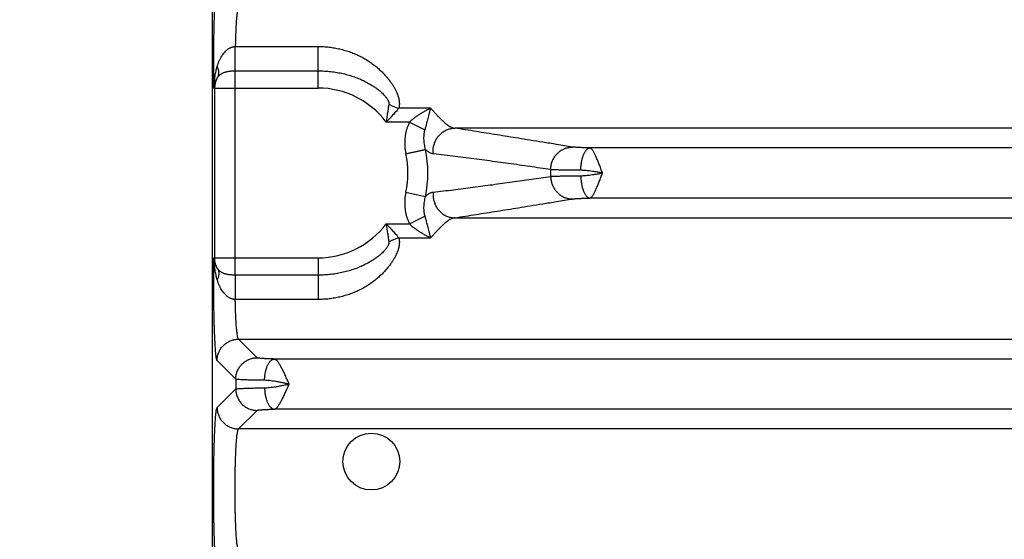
# Model space of a CAD drawing. Header units: inches. Extents: x 0 to 34, y 0 to 22.
# Tile 5 of 47: x 6.3 to 8.2, y 6 to 7. Entities that reach past the tile are written whole.
import ezdxf

# ---------------------------------------------------------------- set-up
doc = ezdxf.new("R2010")
doc.units = ezdxf.units.IN
doc.header["$LTSCALE"] = 1.87
doc.header["$MEASUREMENT"] = 0
doc.layers.get('0').update_dxf_attribs({"linetype": 'CONTINUOUS'})
doc.layers.add('DIMENSIONS', color=7, linetype='CONTINUOUS')
doc.styles.get("Standard").update_dxf_attribs({"font": 'txt', "width": 0.8})
doc.dimstyles.new('DIMSTYLE_1', dxfattribs={"dimtxt": 0.125, "dimasz": 0.18, "dimexe": 0.18, "dimexo": 0.0625, "dimgap": 0.09, "dimtad": 0, "dimtih": 1, "dimtoh": 1, "dimdec": 3, "dimzin": 4, "dimdsep": 46, "dimtxsty": 'STANDARD', "dimblk": '_FILLED', "dimblk1": '_FILLED', "dimblk2": '_FILLED', "dimcen": 0.09, "dimadec": 0, "dimazin": 0, "dimtp": 0.01, "dimtm": 0.01, "dimtfac": 1, "dimtdec": 3, "dimtofl": 0, "dimtmove": 0, "dimatfit": 3, "dimldrblk": '_FILLED', "dimfxl": 1, "dimtolj": 1, "dimtzin": 4, "dimarcsym": 0})

# ---------------------------------------------------------------- blocks, each defined once
blk = doc.blocks.new('_FILLED')
at = {"color": 0, "linetype": 'BYBLOCK'}
blk.add_solid([(0, 0), (-1, 0.174), (-1, -0.174)], dxfattribs=at)
blk = doc.blocks.new('*D0')
at = {"layer": 'DIMENSIONS', "color": 2, "linetype": 'CONTINUOUS'}
for p, q in [((8.4282, 6.5056), (8.4282, 4.0832)), ((6.6937, 4.9956), (6.6937, 4.0832)), ((6.6937, 4.2082), (6.3337, 4.2082)), ((8.4282, 4.2082), (8.7882, 4.2082))]:
    blk.add_line(p, q, dxfattribs=at)
at = {"layer": 'DIMENSIONS', "color": 2, "linetype": 'CONTINUOUS', "xscale": 0.18, "yscale": 0.18, "zscale": 0.18}
blk.add_blockref('_FILLED', (6.6937, 4.2082), dxfattribs=at)
at = {"layer": 'DIMENSIONS', "color": 2, "linetype": 'CONTINUOUS', "xscale": 0.18, "yscale": 0.18, "zscale": 0.18, "rotation": 180}
blk.add_blockref('_FILLED', (8.4282, 4.2082), dxfattribs=at)
at = {"layer": 'DIMENSIONS', "color": 2, "linetype": 'CONTINUOUS', "width": 0.8}
for s, p in [('1.735', (6.8784, 4.1457)), ('[', (7.5034, 4.1457)), ('44.06', (7.6034, 4.1457)), (']', (8.1034, 4.1457))]:
    blk.add_text(s, height=0.125, dxfattribs=at).set_placement(p)

msp = doc.modelspace()

# ---------------------------------------------------------------- linework, layer by layer
at = {"color": 7, "linetype": 'CONTINUOUS'}
for p, q in [((6.6937, 8.3407), (6.6937, 5.0581)), ((6.7368, 6.9299), (6.8917, 6.9299)), ((6.8917, 6.8521), (6.8917, 6.9299)), ((6.7367, 6.502), (6.7367, 6.8843)), ((6.7367, 6.8843), (6.8917, 6.8843)), ((6.6966, 6.8521), (6.8917, 6.8521)), ((6.6982, 6.8521), (6.6982, 6.5343)), ((7.1017, 6.8144), (7.0425, 6.8144)), ((7.0627, 6.7885), (7.0188, 6.7885)), ((7.0627, 6.7885), (7.0911, 6.7738)), ((8.2132, 6.7771), (7.1471, 6.7771)), ((8.2288, 6.7401), (7.3997, 6.7401)), ((7.0557, 6.6571), (7.0921, 6.6491)), ((8.2288, 6.6462), (7.3997, 6.6462)), ((7.0627, 6.5978), (7.091, 6.6125)), ((7.1471, 6.6093), (8.2132, 6.6093)), ((7.0188, 6.5978), (7.0627, 6.5978)), ((7.0425, 6.572), (7.1017, 6.572)), ((6.6966, 6.5343), (6.8917, 6.5343)), ((6.8917, 6.5343), (6.8917, 6.4565)), ((6.8917, 6.502), (6.7367, 6.502)), ((6.8917, 6.4565), (6.7368, 6.4565)), ((6.7775, 6.3473), (6.7428, 6.3821)), ((6.7428, 6.3821), (10.1136, 6.3821)), ((6.7375, 6.3074), (6.7028, 6.3421)), ((10.0465, 6.3451), (6.8099, 6.3451)), ((6.7375, 6.3074), (6.7375, 6.289)), ((6.7028, 6.2542), (6.7375, 6.289)), ((6.7428, 6.2143), (6.7775, 6.249)), ((10.0465, 6.2512), (6.8099, 6.2512)), ((10.1136, 6.2143), (6.7428, 6.2143))]:
    msp.add_line(p, q, dxfattribs=at)
msp.add_circle((6.9912, 6.1532), 0.0532, dxfattribs=at)
for radius, start, end in [(0.1589, 36.8589, 90), (0.1679, 347.6098, 12.3903), (0.2052, 347.61, 12.3893), (0.435, 359.1688, 0.8312), (0.1589, 270, 323.1429)]:
    msp.add_arc((6.8917, 6.6932), radius, start, end, dxfattribs=at)
for points, knots in [([(6.6966, 6.8521), (6.6966, 6.8551), (6.6965, 6.8612), (6.6964, 6.8704), (6.6964, 6.8798), (6.6964, 6.8892), (6.6964, 6.8986), (6.6964, 6.908), (6.6965, 6.9174), (6.6966, 6.9266), (6.6967, 6.9357), (6.6968, 6.9447), (6.697, 6.9534), (6.6971, 6.9619), (6.6973, 6.9701), (6.6976, 6.9781), (6.6978, 6.9857), (6.6981, 6.9929), (6.6984, 6.9997), (6.6987, 7.0062), (6.699, 7.0122), (6.6993, 7.0177), (6.6997, 7.0228), (6.7, 7.0273), (6.7004, 7.0314), (6.7008, 7.0349), (6.7011, 7.0379), (6.7015, 7.0403), (6.7019, 7.0421), (6.7023, 7.0434), (6.7026, 7.044), (6.7028, 7.0442)], [0, 0, 0, 0, 0.047111, 0.095069, 0.143652, 0.192627, 0.241748, 0.29077, 0.339445, 0.387538, 0.434873, 0.481302, 0.52668, 0.570858, 0.613662, 0.654917, 0.694461, 0.732139, 0.767797, 0.8013, 0.832524, 0.861362, 0.887727, 0.911529, 0.932673, 0.951057, 0.966598, 0.979247, 0.988986, 0.995852, 1, 1, 1, 1]), ([(6.7428, 7.0043), (6.7426, 7.0041), (6.7422, 7.0036), (6.7418, 7.0025), (6.7414, 7.001), (6.741, 6.999), (6.7406, 6.9965), (6.7402, 6.9936), (6.7398, 6.9903), (6.7394, 6.9865), (6.7391, 6.9823), (6.7387, 6.9777), (6.7384, 6.9728), (6.7381, 6.9675), (6.7378, 6.9619), (6.7376, 6.956), (6.7373, 6.9498), (6.7371, 6.9433), (6.7369, 6.9367), (6.7368, 6.9321), (6.7368, 6.9299)], [0, 0, 0, 0, 0.009554, 0.024716, 0.045896, 0.073156, 0.106452, 0.14569, 0.19074, 0.241427, 0.297529, 0.358813, 0.425028, 0.495889, 0.571074, 0.650244, 0.733067, 0.819204, 0.908301, 1, 1, 1, 1]), ([(6.7031, 6.8928), (6.7036, 6.8945), (6.7046, 6.8979), (6.7066, 6.9029), (6.7088, 6.9076), (6.7112, 6.9119), (6.7137, 6.9157), (6.7163, 6.9188), (6.7188, 6.9214), (6.7212, 6.9236), (6.7235, 6.9253), (6.7257, 6.9266), (6.7277, 6.9277), (6.7297, 6.9285), (6.7315, 6.9291), (6.7333, 6.9295), (6.735, 6.9298), (6.7362, 6.9298), (6.7368, 6.9299)], [0, 0, 0, 0, 0.101281, 0.201943, 0.300045, 0.393312, 0.478693, 0.554674, 0.621816, 0.681632, 0.735158, 0.783246, 0.826553, 0.86576, 0.901711, 0.935369, 0.967762, 1, 1, 1, 1]), ([(6.7367, 6.8843), (6.7367, 6.885), (6.7367, 6.8863), (6.7367, 6.8884), (6.7367, 6.8907), (6.7367, 6.8931), (6.7367, 6.8958), (6.7367, 6.8986), (6.7367, 6.9015), (6.7367, 6.9045), (6.7367, 6.9076), (6.7367, 6.9108), (6.7367, 6.914), (6.7367, 6.9172), (6.7367, 6.9204), (6.7367, 6.9236), (6.7368, 6.9268), (6.7368, 6.9288), (6.7368, 6.9299)], [0, 0, 0, 0, 0.041458, 0.087597, 0.13809, 0.192584, 0.250697, 0.31202, 0.376122, 0.442554, 0.510849, 0.580528, 0.651101, 0.722072, 0.792944, 0.863218, 0.932401, 1, 1, 1, 1]), ([(6.8917, 6.9299), (6.8951, 6.9299), (6.902, 6.9297), (6.9122, 6.9288), (6.9224, 6.9274), (6.9325, 6.9253), (6.9424, 6.9227), (6.9521, 6.9195), (6.9615, 6.9158), (6.9706, 6.9116), (6.9792, 6.9069), (6.9873, 6.9018), (6.9948, 6.8965), (7.0018, 6.8909), (7.0082, 6.8852), (7.0139, 6.8795), (7.0191, 6.8738), (7.0237, 6.8682), (7.0278, 6.8627), (7.0313, 6.8574), (7.0343, 6.8524), (7.0368, 6.8475), (7.0389, 6.8429), (7.0406, 6.8385), (7.0418, 6.8344), (7.0428, 6.8305), (7.0433, 6.8269), (7.0436, 6.8234), (7.0435, 6.8202), (7.0432, 6.8172), (7.0428, 6.8153), (7.0425, 6.8144)], [0, 0, 0, 0, 0.048915, 0.098023, 0.147198, 0.196327, 0.245303, 0.294008, 0.342304, 0.389983, 0.436783, 0.482435, 0.526674, 0.569267, 0.610021, 0.648794, 0.685498, 0.720076, 0.752511, 0.7828, 0.810975, 0.837078, 0.861189, 0.883415, 0.903896, 0.922819, 0.94036, 0.956707, 0.971982, 0.986369, 1, 1, 1, 1]), ([(6.6966, 6.8521), (6.6966, 6.8544), (6.6968, 6.8593), (6.6976, 6.8669), (6.6989, 6.8751), (6.7007, 6.8838), (6.7022, 6.8897), (6.7031, 6.8928)], [0, 0, 0, 0, 0.167524, 0.353693, 0.556215, 0.772585, 1, 1, 1, 1]), ([(6.7038, 6.8723), (6.7042, 6.8729), (6.7048, 6.8742), (6.7054, 6.8762), (6.7059, 6.8784), (6.706, 6.8806), (6.7059, 6.883), (6.7056, 6.8854), (6.705, 6.8878), (6.7042, 6.8903), (6.7035, 6.8919), (6.7031, 6.8928)], [0, 0, 0, 0, 0.098733, 0.199005, 0.301697, 0.407562, 0.517203, 0.631062, 0.749418, 0.8724, 1, 1, 1, 1]), ([(6.6966, 6.8521), (6.6967, 6.8535), (6.697, 6.8562), (6.698, 6.8604), (6.6995, 6.8645), (6.7014, 6.8685), (6.703, 6.871), (6.7038, 6.8723)], [0, 0, 0, 0, 0.189276, 0.385003, 0.58597, 0.791255, 1, 1, 1, 1]), ([(6.7038, 6.8723), (6.7034, 6.8715), (6.7025, 6.87), (6.7014, 6.8676), (6.7004, 6.8651), (6.6996, 6.8626), (6.6989, 6.86), (6.6985, 6.8574), (6.6982, 6.8547), (6.6982, 6.853), (6.6982, 6.8521)], [0, 0, 0, 0, 0.125902, 0.251317, 0.376328, 0.501104, 0.625839, 0.750546, 0.875238, 1, 1, 1, 1]), ([(6.7038, 6.8723), (6.7043, 6.8729), (6.7052, 6.8742), (6.7068, 6.8759), (6.7087, 6.8775), (6.7107, 6.8789), (6.713, 6.8801), (6.7154, 6.8812), (6.7179, 6.882), (6.7204, 6.8827), (6.7231, 6.8832), (6.7258, 6.8837), (6.7285, 6.884), (6.7312, 6.8842), (6.734, 6.8843), (6.7358, 6.8843), (6.7367, 6.8843)], [0, 0, 0, 0, 0.064436, 0.129812, 0.196363, 0.264294, 0.333754, 0.404776, 0.47723, 0.550851, 0.625279, 0.700144, 0.77515, 0.850185, 0.925178, 1, 1, 1, 1]), ([(6.8917, 6.8843), (6.8957, 6.8843), (6.9037, 6.8841), (6.9155, 6.8831), (6.9272, 6.8815), (6.9385, 6.8792), (6.9494, 6.8764), (6.9598, 6.873), (6.9695, 6.8693), (6.9782, 6.8652), (6.9858, 6.8612), (6.9924, 6.8573), (6.998, 6.8536), (7.0027, 6.8501), (7.0068, 6.8469), (7.0102, 6.8438), (7.0131, 6.841), (7.0156, 6.8384), (7.0177, 6.836), (7.0194, 6.8338), (7.0208, 6.8318), (7.0219, 6.8299), (7.0228, 6.8282), (7.0234, 6.8267), (7.0238, 6.8254), (7.024, 6.8242), (7.0241, 6.8231), (7.024, 6.8225), (7.024, 6.8222)], [0, 0, 0, 0, 0.077848, 0.155135, 0.23145, 0.306381, 0.379378, 0.450119, 0.518231, 0.581244, 0.637199, 0.686103, 0.729165, 0.767139, 0.800663, 0.830308, 0.856525, 0.879708, 0.900184, 0.918234, 0.934091, 0.947984, 0.960111, 0.970634, 0.979692, 0.987465, 0.994163, 1, 1, 1, 1]), ([(7.024, 6.8222), (7.0238, 6.8212), (7.0235, 6.819), (7.0229, 6.8156), (7.0223, 6.8119), (7.0217, 6.8078), (7.021, 6.8035), (7.0203, 6.7988), (7.0196, 6.7938), (7.0191, 6.7903), (7.0188, 6.7885)], [0, 0, 0, 0, 0.092276, 0.193352, 0.3036, 0.423267, 0.552488, 0.691498, 0.840613, 1, 1, 1, 1]), ([(7.0425, 6.8144), (7.0418, 6.8135), (7.0403, 6.8118), (7.0379, 6.809), (7.0353, 6.806), (7.0325, 6.8028), (7.0294, 6.7995), (7.0261, 6.7959), (7.0226, 6.7922), (7.0201, 6.7898), (7.0188, 6.7885)], [0, 0, 0, 0, 0.0947, 0.198586, 0.311526, 0.43322, 0.563258, 0.701301, 0.847033, 1, 1, 1, 1]), ([(7.024, 6.8222), (7.0249, 6.8216), (7.0269, 6.8204), (7.0298, 6.8189), (7.0329, 6.8175), (7.0361, 6.8162), (7.0393, 6.8152), (7.0414, 6.8146), (7.0425, 6.8144)], [0, 0, 0, 0, 0.16539, 0.332294, 0.499965, 0.667645, 0.834572, 1, 1, 1, 1]), ([(7.1017, 6.8144), (7.0998, 6.8134), (7.0958, 6.8113), (7.0899, 6.8081), (7.0842, 6.8047), (7.0788, 6.8012), (7.074, 6.7979), (7.0697, 6.7946), (7.066, 6.7915), (7.0638, 6.7895), (7.0627, 6.7885)], [0, 0, 0, 0, 0.138838, 0.284573, 0.429669, 0.566998, 0.692718, 0.805871, 0.907803, 1, 1, 1, 1]), ([(7.1017, 6.8144), (7.1012, 6.8123), (7.1002, 6.8084), (7.0988, 6.8027), (7.0975, 6.7975), (7.0963, 6.7927), (7.0951, 6.7883), (7.094, 6.7842), (7.093, 6.7805), (7.092, 6.777), (7.0914, 6.7749), (7.0911, 6.7738)], [0, 0, 0, 0, 0.152019, 0.29111, 0.418588, 0.536128, 0.644758, 0.745167, 0.837575, 0.922449, 1, 1, 1, 1]), ([(7.1017, 6.8144), (7.1033, 6.8127), (7.1065, 6.8094), (7.1111, 6.8045), (7.1155, 6.7999), (7.1196, 6.7957), (7.1235, 6.7918), (7.1273, 6.7883), (7.1309, 6.7852), (7.1343, 6.7825), (7.1377, 6.7804), (7.1409, 6.7788), (7.144, 6.7776), (7.1461, 6.7772), (7.1471, 6.7771)], [0, 0, 0, 0, 0.118163, 0.230586, 0.33685, 0.436616, 0.529662, 0.615844, 0.695167, 0.767758, 0.833891, 0.894106, 0.949183, 1, 1, 1, 1]), ([(7.0627, 6.7885), (7.0619, 6.7869), (7.0603, 6.7835), (7.0582, 6.7783), (7.0565, 6.7727), (7.0551, 6.7668), (7.0541, 6.7608), (7.0536, 6.7546), (7.0534, 6.7482), (7.0537, 6.7419), (7.0544, 6.7355), (7.0552, 6.7313), (7.0557, 6.7292)], [0, 0, 0, 0, 0.089228, 0.182208, 0.278412, 0.377264, 0.47817, 0.580629, 0.684338, 0.789006, 0.89433, 1, 1, 1, 1]), ([(7.1073, 6.7288), (7.1071, 6.73), (7.1069, 6.7323), (7.1068, 6.7359), (7.107, 6.7395), (7.1076, 6.743), (7.1084, 6.7465), (7.1095, 6.7499), (7.1109, 6.7533), (7.1125, 6.7564), (7.1144, 6.7594), (7.1166, 6.7623), (7.1189, 6.7649), (7.1215, 6.7673), (7.1243, 6.7695), (7.1272, 6.7715), (7.1303, 6.7731), (7.1335, 6.7745), (7.1368, 6.7756), (7.1402, 6.7764), (7.1436, 6.7769), (7.1459, 6.7771), (7.1471, 6.7771)], [0, 0, 0, 0, 0.05057, 0.101209, 0.151892, 0.20259, 0.253278, 0.303927, 0.354512, 0.405008, 0.455393, 0.505649, 0.555761, 0.605718, 0.655513, 0.705144, 0.754616, 0.803935, 0.853115, 0.902171, 0.951125, 1, 1, 1, 1]), ([(7.367, 6.7418), (7.3572, 6.7434), (7.3387, 6.7464), (7.3124, 6.7507), (7.2886, 6.7545), (7.2667, 6.758), (7.2462, 6.7613), (7.2263, 6.7645), (7.2066, 6.7677), (7.1868, 6.7708), (7.167, 6.774), (7.1537, 6.776), (7.1471, 6.7771)], [0, 0, 0, 0, 0.133447, 0.252382, 0.359649, 0.458105, 0.550635, 0.64014, 0.729347, 0.81914, 0.909402, 1, 1, 1, 1]), ([(7.0911, 6.7738), (7.0907, 6.7727), (7.0901, 6.7702), (7.0894, 6.7663), (7.089, 6.7618), (7.0889, 6.7571), (7.0892, 6.7521), (7.0898, 6.747), (7.0907, 6.742), (7.0916, 6.7388), (7.0921, 6.7372)], [0, 0, 0, 0, 0.094736, 0.203968, 0.324747, 0.454405, 0.590137, 0.728593, 0.866391, 1, 1, 1, 1]), ([(7.3267, 6.6995), (7.3267, 6.7006), (7.3268, 6.7029), (7.3272, 6.7064), (7.3278, 6.7098), (7.3288, 6.7131), (7.33, 6.7163), (7.3315, 6.7195), (7.3332, 6.7225), (7.3351, 6.7253), (7.3373, 6.728), (7.3396, 6.7304), (7.3422, 6.7327), (7.3449, 6.7348), (7.3478, 6.7366), (7.3508, 6.7381), (7.3539, 6.7394), (7.3571, 6.7404), (7.3604, 6.7412), (7.3637, 6.7417), (7.3659, 6.7418), (7.367, 6.7418)], [0, 0, 0, 0, 0.053337, 0.1067, 0.160065, 0.213406, 0.266698, 0.319919, 0.373046, 0.426062, 0.47895, 0.531697, 0.584295, 0.636739, 0.689029, 0.741167, 0.793162, 0.845026, 0.896774, 0.948425, 1, 1, 1, 1]), ([(7.3997, 6.7401), (7.3984, 6.7402), (7.3959, 6.7402), (7.3922, 6.7403), (7.3886, 6.7404), (7.3852, 6.7405), (7.3821, 6.7407), (7.3791, 6.7408), (7.3764, 6.7409), (7.374, 6.7411), (7.3718, 6.7413), (7.37, 6.7414), (7.3684, 6.7416), (7.3674, 6.7417), (7.367, 6.7418)], [0, 0, 0, 0, 0.117656, 0.23134, 0.340278, 0.443696, 0.540893, 0.631221, 0.71406, 0.788869, 0.855198, 0.91265, 0.960953, 1, 1, 1, 1]), ([(7.3827, 6.6982), (7.3827, 6.6994), (7.3828, 6.7018), (7.383, 6.7053), (7.3834, 6.7088), (7.3839, 6.7122), (7.3845, 6.7155), (7.3852, 6.7187), (7.386, 6.7217), (7.3869, 6.7246), (7.3878, 6.7272), (7.3889, 6.7297), (7.3901, 6.7319), (7.3913, 6.7339), (7.3926, 6.7357), (7.3939, 6.7372), (7.3953, 6.7384), (7.3967, 6.7393), (7.3982, 6.7399), (7.3992, 6.7401), (7.3997, 6.7401)], [0, 0, 0, 0, 0.074355, 0.148322, 0.221454, 0.293314, 0.363478, 0.431542, 0.497128, 0.55989, 0.619518, 0.675754, 0.728396, 0.777312, 0.822463, 0.86392, 0.901898, 0.936794, 0.969216, 1, 1, 1, 1]), ([(7.4233, 6.6932), (7.4228, 6.6945), (7.4218, 6.6972), (7.4203, 6.7012), (7.4189, 6.7051), (7.4174, 6.7089), (7.4159, 6.7126), (7.4145, 6.7162), (7.4131, 6.7196), (7.4117, 6.7228), (7.4103, 6.7258), (7.409, 6.7285), (7.4077, 6.731), (7.4065, 6.7332), (7.4052, 6.7352), (7.404, 6.7368), (7.4029, 6.7381), (7.4018, 6.7391), (7.4007, 6.7398), (7.4, 6.7401), (7.3997, 6.7401)], [0, 0, 0, 0, 0.079859, 0.159606, 0.238207, 0.315172, 0.390014, 0.462236, 0.53134, 0.596877, 0.658444, 0.715696, 0.768341, 0.816106, 0.858852, 0.896555, 0.929027, 0.956613, 0.980188, 1, 1, 1, 1]), ([(7.0557, 6.7292), (7.0568, 6.7294), (7.0589, 6.7299), (7.0622, 6.7306), (7.0654, 6.7313), (7.0685, 6.732), (7.0716, 6.7327), (7.0745, 6.7333), (7.0772, 6.7339), (7.0798, 6.7345), (7.0822, 6.735), (7.0845, 6.7355), (7.0865, 6.736), (7.0882, 6.7363), (7.0897, 6.7367), (7.091, 6.737), (7.0917, 6.7371), (7.0921, 6.7372)], [0, 0, 0, 0, 0.090231, 0.179774, 0.267948, 0.354081, 0.43752, 0.517629, 0.593799, 0.665451, 0.732038, 0.793055, 0.848036, 0.896564, 0.938268, 0.972832, 1, 1, 1, 1]), ([(7.1073, 6.7288), (7.1066, 6.7288), (7.1054, 6.7291), (7.1035, 6.7296), (7.1017, 6.7304), (7.0998, 6.7313), (7.0979, 6.7325), (7.096, 6.7339), (7.094, 6.7354), (7.0927, 6.7366), (7.0921, 6.7372)], [0, 0, 0, 0, 0.105913, 0.214767, 0.327999, 0.446867, 0.572538, 0.706018, 0.848245, 1, 1, 1, 1]), ([(7.3267, 6.6995), (7.3201, 6.7005), (7.307, 6.7024), (7.2872, 6.7052), (7.2675, 6.7081), (7.2477, 6.7109), (7.2279, 6.7136), (7.208, 6.7163), (7.188, 6.719), (7.168, 6.7216), (7.1478, 6.7241), (7.1276, 6.7265), (7.114, 6.728), (7.1073, 6.7288)], [0, 0, 0, 0, 0.090107, 0.180021, 0.270002, 0.360309, 0.450965, 0.541613, 0.632313, 0.723578, 0.815464, 0.907697, 1, 1, 1, 1]), ([(7.1073, 6.6576), (7.1135, 6.6582), (7.1259, 6.6596), (7.1445, 6.6618), (7.163, 6.6641), (7.1814, 6.6665), (7.1997, 6.6689), (7.218, 6.6713), (7.2362, 6.6739), (7.2543, 6.6764), (7.2725, 6.679), (7.2905, 6.6816), (7.3086, 6.6842), (7.3206, 6.686), (7.3267, 6.6869)], [0, 0, 0, 0, 0.08466, 0.16933, 0.253747, 0.337643, 0.420888, 0.503872, 0.586945, 0.669916, 0.752563, 0.834999, 0.917415, 1, 1, 1, 1]), ([(7.3827, 6.6982), (7.3807, 6.6982), (7.3766, 6.6983), (7.3707, 6.6983), (7.365, 6.6984), (7.3596, 6.6985), (7.3545, 6.6985), (7.3497, 6.6986), (7.3452, 6.6987), (7.3412, 6.6988), (7.3375, 6.699), (7.3342, 6.6991), (7.3313, 6.6992), (7.3288, 6.6993), (7.3273, 6.6994), (7.3267, 6.6995)], [0, 0, 0, 0, 0.109812, 0.215768, 0.317362, 0.41411, 0.505554, 0.591256, 0.670807, 0.743828, 0.809971, 0.868924, 0.920407, 0.96417, 1, 1, 1, 1]), ([(7.3267, 6.6869), (7.3273, 6.6869), (7.3288, 6.687), (7.3313, 6.6871), (7.3342, 6.6873), (7.3375, 6.6874), (7.3412, 6.6875), (7.3452, 6.6876), (7.3497, 6.6877), (7.3545, 6.6878), (7.3596, 6.6879), (7.365, 6.688), (7.3707, 6.688), (7.3766, 6.6881), (7.3807, 6.6881), (7.3827, 6.6881)], [0, 0, 0, 0, 0.03583, 0.079593, 0.131076, 0.190029, 0.256173, 0.329193, 0.408744, 0.494446, 0.585889, 0.682637, 0.784231, 0.890187, 1, 1, 1, 1]), ([(7.3267, 6.6869), (7.3267, 6.6857), (7.3268, 6.6834), (7.3272, 6.68), (7.3278, 6.6766), (7.3288, 6.6732), (7.33, 6.67), (7.3315, 6.6669), (7.3332, 6.6639), (7.3351, 6.661), (7.3373, 6.6584), (7.3396, 6.6559), (7.3422, 6.6536), (7.3449, 6.6516), (7.3478, 6.6498), (7.3508, 6.6482), (7.3539, 6.6469), (7.3571, 6.6459), (7.3604, 6.6451), (7.3637, 6.6447), (7.3659, 6.6446), (7.367, 6.6445)], [0, 0, 0, 0, 0.053337, 0.106699, 0.160064, 0.213404, 0.266696, 0.319916, 0.373043, 0.426059, 0.478946, 0.531694, 0.584292, 0.636736, 0.689026, 0.741164, 0.79316, 0.845024, 0.896772, 0.948424, 1, 1, 1, 1]), ([(7.4233, 6.6932), (7.4212, 6.6935), (7.4169, 6.6943), (7.4106, 6.6953), (7.4045, 6.6963), (7.3985, 6.6971), (7.3929, 6.6977), (7.3877, 6.6981), (7.3843, 6.6982), (7.3827, 6.6982)], [0, 0, 0, 0, 0.159106, 0.31593, 0.468888, 0.616029, 0.75507, 0.883659, 1, 1, 1, 1]), ([(7.3827, 6.6881), (7.3843, 6.6881), (7.3877, 6.6882), (7.3929, 6.6886), (7.3985, 6.6893), (7.4045, 6.6901), (7.4106, 6.691), (7.4169, 6.6921), (7.4212, 6.6928), (7.4233, 6.6932)], [0, 0, 0, 0, 0.116437, 0.244998, 0.383973, 0.531003, 0.68391, 0.840745, 1, 1, 1, 1]), ([(7.3827, 6.6881), (7.3827, 6.6869), (7.3828, 6.6846), (7.383, 6.681), (7.3834, 6.6776), (7.3839, 6.6742), (7.3845, 6.6709), (7.3852, 6.6677), (7.386, 6.6646), (7.3869, 6.6618), (7.3878, 6.6591), (7.3889, 6.6566), (7.3901, 6.6544), (7.3913, 6.6524), (7.3926, 6.6507), (7.3939, 6.6492), (7.3953, 6.648), (7.3967, 6.6471), (7.3982, 6.6465), (7.3992, 6.6463), (7.3997, 6.6462)], [0, 0, 0, 0, 0.074354, 0.14832, 0.221452, 0.293311, 0.363474, 0.431538, 0.497124, 0.559885, 0.619514, 0.675751, 0.728393, 0.77731, 0.822461, 0.863918, 0.901897, 0.936793, 0.969216, 1, 1, 1, 1]), ([(7.3997, 6.6462), (7.4, 6.6463), (7.4007, 6.6465), (7.4018, 6.6472), (7.4029, 6.6482), (7.4041, 6.6496), (7.4052, 6.6512), (7.4065, 6.6531), (7.4077, 6.6553), (7.409, 6.6578), (7.4103, 6.6606), (7.4117, 6.6636), (7.4131, 6.6668), (7.4145, 6.6702), (7.416, 6.6737), (7.4174, 6.6775), (7.4189, 6.6813), (7.4203, 6.6852), (7.4219, 6.6892), (7.4228, 6.6919), (7.4233, 6.6932)], [0, 0, 0, 0, 0.019774, 0.043337, 0.071031, 0.103467, 0.141085, 0.183814, 0.23153, 0.284121, 0.341339, 0.402863, 0.468333, 0.537357, 0.609525, 0.684359, 0.761322, 0.839866, 0.919448, 1, 1, 1, 1]), ([(7.0557, 6.6571), (7.0552, 6.6551), (7.0544, 6.6508), (7.0537, 6.6445), (7.0534, 6.6381), (7.0536, 6.6318), (7.0541, 6.6256), (7.0551, 6.6195), (7.0565, 6.6137), (7.0582, 6.6081), (7.0603, 6.6028), (7.0619, 6.5995), (7.0627, 6.5978)], [0, 0, 0, 0, 0.105322, 0.210505, 0.315181, 0.418992, 0.521589, 0.622615, 0.721549, 0.8178, 0.910793, 1, 1, 1, 1]), ([(7.0921, 6.6491), (7.0916, 6.6476), (7.0907, 6.6443), (7.0898, 6.6393), (7.0892, 6.6343), (7.0889, 6.6293), (7.089, 6.6245), (7.0894, 6.6201), (7.0901, 6.6161), (7.0907, 6.6136), (7.091, 6.6125)], [0, 0, 0, 0, 0.133699, 0.271501, 0.409919, 0.545566, 0.675105, 0.795793, 0.905043, 1, 1, 1, 1]), ([(7.0921, 6.6491), (7.0928, 6.6498), (7.0941, 6.651), (7.0962, 6.6526), (7.0981, 6.654), (7.1, 6.6551), (7.1019, 6.6561), (7.1037, 6.6568), (7.1055, 6.6573), (7.1067, 6.6575), (7.1073, 6.6576)], [0, 0, 0, 0, 0.16011, 0.306912, 0.442196, 0.567597, 0.684644, 0.794759, 0.89938, 1, 1, 1, 1]), ([(7.1073, 6.6576), (7.1071, 6.6564), (7.1069, 6.654), (7.1068, 6.6504), (7.107, 6.6468), (7.1076, 6.6433), (7.1084, 6.6398), (7.1095, 6.6364), (7.1109, 6.6331), (7.1125, 6.6299), (7.1144, 6.6269), (7.1166, 6.6241), (7.1189, 6.6214), (7.1215, 6.619), (7.1243, 6.6168), (7.1272, 6.6149), (7.1303, 6.6132), (7.1335, 6.6118), (7.1368, 6.6107), (7.1402, 6.6099), (7.1436, 6.6094), (7.1459, 6.6093), (7.1471, 6.6093)], [0, 0, 0, 0, 0.050572, 0.101213, 0.151897, 0.202597, 0.253285, 0.303935, 0.35452, 0.405017, 0.455402, 0.505658, 0.555769, 0.605725, 0.65552, 0.705151, 0.754621, 0.803939, 0.853118, 0.902173, 0.951126, 1, 1, 1, 1]), ([(7.367, 6.6445), (7.3674, 6.6446), (7.3684, 6.6447), (7.37, 6.6449), (7.3718, 6.6451), (7.374, 6.6452), (7.3764, 6.6454), (7.3791, 6.6455), (7.3821, 6.6457), (7.3852, 6.6458), (7.3886, 6.6459), (7.3922, 6.646), (7.3959, 6.6461), (7.3984, 6.6462), (7.3997, 6.6462)], [0, 0, 0, 0, 0.039047, 0.08735, 0.144802, 0.211132, 0.285941, 0.368779, 0.459108, 0.556304, 0.659722, 0.76866, 0.882344, 1, 1, 1, 1]), ([(7.1471, 6.6093), (7.1537, 6.6103), (7.167, 6.6124), (7.1868, 6.6155), (7.2066, 6.6187), (7.2263, 6.6218), (7.2462, 6.625), (7.2667, 6.6283), (7.2886, 6.6318), (7.3124, 6.6357), (7.3387, 6.6399), (7.3572, 6.643), (7.367, 6.6445)], [0, 0, 0, 0, 0.090598, 0.18086, 0.270653, 0.35986, 0.449365, 0.541895, 0.640351, 0.747618, 0.866553, 1, 1, 1, 1]), ([(7.091, 6.6125), (7.0914, 6.6115), (7.092, 6.6093), (7.093, 6.6059), (7.094, 6.6021), (7.0951, 6.598), (7.0963, 6.5936), (7.0975, 6.5888), (7.0988, 6.5836), (7.1002, 6.5779), (7.1012, 6.574), (7.1017, 6.572)], [0, 0, 0, 0, 0.07763, 0.162602, 0.255165, 0.355822, 0.464857, 0.582851, 0.710644, 0.849503, 1, 1, 1, 1]), ([(7.1471, 6.6093), (7.1461, 6.6091), (7.144, 6.6087), (7.1409, 6.6076), (7.1377, 6.6059), (7.1344, 6.6038), (7.1309, 6.6012), (7.1273, 6.5981), (7.1236, 6.5946), (7.1196, 6.5907), (7.1155, 6.5864), (7.1111, 6.5818), (7.1065, 6.577), (7.1033, 6.5736), (7.1017, 6.572)], [0, 0, 0, 0, 0.050728, 0.105626, 0.165685, 0.2317, 0.304176, 0.383462, 0.469719, 0.562908, 0.662877, 0.769328, 0.881855, 1, 1, 1, 1]), ([(7.0188, 6.5978), (7.0191, 6.5961), (7.0196, 6.5926), (7.0203, 6.5876), (7.021, 6.5829), (7.0217, 6.5785), (7.0223, 6.5745), (7.0229, 6.5708), (7.0235, 6.5673), (7.0238, 6.5652), (7.024, 6.5641)], [0, 0, 0, 0, 0.159389, 0.3085, 0.447504, 0.576721, 0.696388, 0.806638, 0.907718, 1, 1, 1, 1]), ([(7.0188, 6.5978), (7.0201, 6.5966), (7.0226, 6.5941), (7.0261, 6.5904), (7.0294, 6.5869), (7.0325, 6.5835), (7.0353, 6.5803), (7.0379, 6.5773), (7.0403, 6.5746), (7.0418, 6.5728), (7.0425, 6.572)], [0, 0, 0, 0, 0.152964, 0.298691, 0.436728, 0.566762, 0.688456, 0.8014, 0.905291, 1, 1, 1, 1]), ([(7.0627, 6.5978), (7.0638, 6.5968), (7.066, 6.5948), (7.0697, 6.5917), (7.074, 6.5885), (7.0788, 6.5851), (7.0842, 6.5817), (7.0899, 6.5783), (7.0958, 6.575), (7.0998, 6.5729), (7.1017, 6.572)], [0, 0, 0, 0, 0.092367, 0.194462, 0.307751, 0.43353, 0.570711, 0.715351, 0.86077, 1, 1, 1, 1]), ([(7.0425, 6.572), (7.0428, 6.571), (7.0432, 6.5691), (7.0435, 6.5661), (7.0436, 6.5628), (7.0433, 6.5593), (7.0427, 6.5557), (7.0418, 6.5517), (7.0405, 6.5476), (7.0388, 6.5432), (7.0367, 6.5386), (7.0342, 6.5338), (7.0312, 6.5288), (7.0277, 6.5235), (7.0237, 6.5181), (7.0191, 6.5125), (7.0139, 6.5068), (7.0082, 6.5011), (7.0018, 6.4955), (6.9949, 6.4899), (6.9873, 6.4846), (6.9792, 6.4795), (6.9706, 6.4748), (6.9616, 6.4706), (6.9522, 6.4668), (6.9425, 6.4636), (6.9325, 6.461), (6.9224, 6.459), (6.9122, 6.4575), (6.902, 6.4567), (6.8951, 6.4565), (6.8917, 6.4565)], [0, 0, 0, 0, 0.013684, 0.028191, 0.043648, 0.06019, 0.077969, 0.097102, 0.117721, 0.139976, 0.163999, 0.189945, 0.217918, 0.247996, 0.280232, 0.314647, 0.351217, 0.389882, 0.430543, 0.473069, 0.517262, 0.562894, 0.609703, 0.657413, 0.705745, 0.754501, 0.803533, 0.852716, 0.901938, 0.951077, 1, 1, 1, 1]), ([(7.024, 6.5641), (7.024, 6.5638), (7.0241, 6.5632), (7.024, 6.5622), (7.0238, 6.561), (7.0234, 6.5596), (7.0228, 6.5581), (7.0219, 6.5564), (7.0208, 6.5546), (7.0194, 6.5525), (7.0177, 6.5503), (7.0156, 6.5479), (7.0131, 6.5453), (7.0102, 6.5425), (7.0068, 6.5395), (7.0027, 6.5362), (6.998, 6.5327), (6.9924, 6.5291), (6.9859, 6.5252), (6.9783, 6.5211), (6.9696, 6.5171), (6.9599, 6.5134), (6.9496, 6.51), (6.9386, 6.5072), (6.9273, 6.5049), (6.9156, 6.5032), (6.9037, 6.5022), (6.8957, 6.502), (6.8917, 6.502)], [0, 0, 0, 0, 0.005834, 0.012544, 0.020342, 0.029428, 0.039983, 0.052154, 0.066073, 0.081942, 0.099985, 0.120448, 0.1436, 0.169769, 0.199341, 0.232789, 0.270653, 0.313531, 0.362325, 0.418051, 0.480697, 0.548501, 0.619428, 0.692698, 0.767823, 0.844372, 0.921913, 1, 1, 1, 1]), ([(7.024, 6.5641), (7.0249, 6.5647), (7.0269, 6.5659), (7.0298, 6.5675), (7.0329, 6.5689), (7.0361, 6.5701), (7.0393, 6.5711), (7.0414, 6.5717), (7.0425, 6.572)], [0, 0, 0, 0, 0.165399, 0.33231, 0.499987, 0.667666, 0.834587, 1, 1, 1, 1]), ([(6.7028, 6.3421), (6.7026, 6.3423), (6.7023, 6.343), (6.7019, 6.3442), (6.7015, 6.3461), (6.7011, 6.3485), (6.7008, 6.3514), (6.7004, 6.355), (6.7, 6.359), (6.6997, 6.3636), (6.6993, 6.3686), (6.699, 6.3742), (6.6987, 6.3802), (6.6984, 6.3866), (6.6981, 6.3934), (6.6978, 6.4007), (6.6976, 6.4083), (6.6973, 6.4162), (6.6971, 6.4244), (6.697, 6.4329), (6.6968, 6.4417), (6.6967, 6.4506), (6.6966, 6.4597), (6.6965, 6.4689), (6.6964, 6.4783), (6.6964, 6.4877), (6.6964, 6.4972), (6.6964, 6.5066), (6.6964, 6.5159), (6.6965, 6.5251), (6.6966, 6.5312), (6.6966, 6.5343)], [0, 0, 0, 0, 0.004148, 0.011013, 0.020751, 0.033399, 0.048939, 0.067322, 0.088463, 0.112264, 0.138627, 0.167463, 0.198683, 0.232184, 0.267839, 0.305514, 0.345056, 0.386307, 0.429108, 0.473284, 0.518657, 0.565082, 0.612415, 0.660508, 0.709187, 0.758215, 0.807345, 0.856329, 0.904921, 0.952885, 1, 1, 1, 1]), ([(6.7031, 6.4936), (6.7022, 6.4966), (6.7007, 6.5025), (6.6989, 6.5112), (6.6976, 6.5194), (6.6969, 6.5271), (6.6966, 6.5319), (6.6966, 6.5343)], [0, 0, 0, 0, 0.225992, 0.443545, 0.645931, 0.83113, 1, 1, 1, 1]), ([(6.7038, 6.5141), (6.703, 6.5153), (6.7014, 6.5179), (6.6995, 6.5219), (6.698, 6.526), (6.697, 6.5301), (6.6967, 6.5329), (6.6966, 6.5343)], [0, 0, 0, 0, 0.208738, 0.413955, 0.614871, 0.810597, 1, 1, 1, 1]), ([(6.7038, 6.5141), (6.7034, 6.5148), (6.7025, 6.5164), (6.7014, 6.5188), (6.7004, 6.5213), (6.6996, 6.5238), (6.6989, 6.5264), (6.6985, 6.529), (6.6982, 6.5316), (6.6982, 6.5334), (6.6982, 6.5343)], [0, 0, 0, 0, 0.125902, 0.251317, 0.376328, 0.501104, 0.62584, 0.750546, 0.875238, 1, 1, 1, 1]), ([(6.7038, 6.5141), (6.7042, 6.5135), (6.7048, 6.5122), (6.7054, 6.5101), (6.7059, 6.508), (6.706, 6.5057), (6.7059, 6.5034), (6.7056, 6.501), (6.705, 6.4985), (6.7042, 6.496), (6.7035, 6.4944), (6.7031, 6.4936)], [0, 0, 0, 0, 0.098733, 0.199006, 0.301698, 0.407563, 0.517204, 0.631062, 0.749418, 0.8724, 1, 1, 1, 1]), ([(6.7367, 6.502), (6.7358, 6.502), (6.734, 6.502), (6.7312, 6.5022), (6.7285, 6.5024), (6.7258, 6.5027), (6.7231, 6.5031), (6.7204, 6.5036), (6.7178, 6.5043), (6.7153, 6.5052), (6.7129, 6.5062), (6.7107, 6.5074), (6.7087, 6.5088), (6.7068, 6.5104), (6.7052, 6.5122), (6.7043, 6.5134), (6.7038, 6.5141)], [0, 0, 0, 0, 0.075064, 0.150396, 0.2258, 0.301048, 0.375947, 0.45026, 0.5237, 0.59598, 0.666854, 0.736181, 0.803985, 0.870419, 0.935682, 1, 1, 1, 1]), ([(6.7367, 6.502), (6.7367, 6.5014), (6.7367, 6.5001), (6.7367, 6.498), (6.7367, 6.4957), (6.7367, 6.4932), (6.7367, 6.4906), (6.7367, 6.4878), (6.7367, 6.4849), (6.7367, 6.4818), (6.7367, 6.4787), (6.7367, 6.4756), (6.7367, 6.4724), (6.7367, 6.4691), (6.7367, 6.4659), (6.7367, 6.4627), (6.7368, 6.4596), (6.7368, 6.4575), (6.7368, 6.4565)], [0, 0, 0, 0, 0.041456, 0.087592, 0.138083, 0.192575, 0.250686, 0.312006, 0.376108, 0.442539, 0.510834, 0.580513, 0.651087, 0.722061, 0.792935, 0.863212, 0.932399, 1, 1, 1, 1]), ([(6.7368, 6.4565), (6.7362, 6.4565), (6.735, 6.4566), (6.7333, 6.4568), (6.7315, 6.4572), (6.7297, 6.4578), (6.7277, 6.4586), (6.7256, 6.4597), (6.7234, 6.4611), (6.7211, 6.4628), (6.7187, 6.465), (6.7162, 6.4676), (6.7137, 6.4708), (6.7111, 6.4745), (6.7087, 6.4788), (6.7065, 6.4835), (6.7046, 6.4884), (6.7036, 6.4919), (6.7031, 6.4936)], [0, 0, 0, 0, 0.032258, 0.064745, 0.09855, 0.134688, 0.174096, 0.217615, 0.265919, 0.319661, 0.379716, 0.447134, 0.523299, 0.60865, 0.701536, 0.79915, 0.89927, 1, 1, 1, 1]), ([(6.7428, 6.3821), (6.7426, 6.3822), (6.7422, 6.3828), (6.7418, 6.3838), (6.7414, 6.3854), (6.741, 6.3874), (6.7406, 6.3898), (6.7402, 6.3927), (6.7398, 6.3961), (6.7394, 6.3999), (6.7391, 6.404), (6.7387, 6.4086), (6.7384, 6.4136), (6.7381, 6.4189), (6.7378, 6.4245), (6.7376, 6.4304), (6.7373, 6.4366), (6.7371, 6.443), (6.7369, 6.4497), (6.7368, 6.4542), (6.7368, 6.4565)], [0, 0, 0, 0, 0.009555, 0.024717, 0.045896, 0.073158, 0.106459, 0.145706, 0.190766, 0.24146, 0.297567, 0.358856, 0.425078, 0.495945, 0.571127, 0.650282, 0.733085, 0.819202, 0.90829, 1, 1, 1, 1]), ([(6.7028, 6.3421), (6.7028, 6.3433), (6.7029, 6.3456), (6.7034, 6.3491), (6.7041, 6.3525), (6.7052, 6.3558), (6.7065, 6.359), (6.7081, 6.3621), (6.71, 6.365), (6.7121, 6.3678), (6.7145, 6.3704), (6.7171, 6.3727), (6.7198, 6.3749), (6.7228, 6.3767), (6.7259, 6.3784), (6.7291, 6.3797), (6.7324, 6.3808), (6.7358, 6.3815), (6.7393, 6.382), (6.7416, 6.3821), (6.7428, 6.3821)], [0, 0, 0, 0, 0.055527, 0.111062, 0.166607, 0.222159, 0.277718, 0.333283, 0.388853, 0.444426, 0.5, 0.555575, 0.611148, 0.666717, 0.722282, 0.777842, 0.833394, 0.888938, 0.944474, 1, 1, 1, 1]), ([(6.7375, 6.3074), (6.7375, 6.3085), (6.7376, 6.3109), (6.7381, 6.3143), (6.7389, 6.3177), (6.7399, 6.3211), (6.7413, 6.3243), (6.7429, 6.3274), (6.7447, 6.3303), (6.7469, 6.3331), (6.7492, 6.3356), (6.7518, 6.338), (6.7546, 6.3401), (6.7575, 6.342), (6.7606, 6.3436), (6.7638, 6.345), (6.7672, 6.346), (6.7706, 6.3468), (6.774, 6.3472), (6.7763, 6.3473), (6.7775, 6.3473)], [0, 0, 0, 0, 0.055527, 0.111062, 0.166607, 0.222159, 0.277718, 0.333284, 0.388853, 0.444426, 0.500001, 0.555575, 0.611148, 0.666718, 0.722283, 0.777842, 0.833395, 0.888939, 0.944474, 1, 1, 1, 1]), ([(6.8099, 6.3451), (6.8086, 6.3452), (6.8061, 6.3452), (6.8023, 6.3453), (6.7988, 6.3455), (6.7955, 6.3456), (6.7924, 6.3457), (6.7895, 6.3459), (6.787, 6.346), (6.7847, 6.3462), (6.7827, 6.3464), (6.781, 6.3466), (6.7797, 6.3467), (6.7786, 6.3469), (6.778, 6.3471), (6.7776, 6.3472), (6.7775, 6.3473)], [0, 0, 0, 0, 0.119026, 0.233596, 0.342677, 0.445378, 0.540885, 0.628452, 0.707584, 0.777985, 0.839323, 0.891208, 0.933302, 0.965378, 0.987444, 1, 1, 1, 1]), ([(6.7915, 6.3052), (6.7915, 6.3063), (6.7916, 6.3086), (6.7919, 6.3119), (6.7923, 6.3153), (6.7928, 6.3185), (6.7934, 6.3217), (6.7942, 6.3247), (6.795, 6.3276), (6.796, 6.3303), (6.7971, 6.3329), (6.7983, 6.3352), (6.7995, 6.3373), (6.8008, 6.3393), (6.8022, 6.3409), (6.8037, 6.3423), (6.8052, 6.3435), (6.8067, 6.3443), (6.8083, 6.3449), (6.8094, 6.3451), (6.8099, 6.3451)], [0, 0, 0, 0, 0.072498, 0.144632, 0.215994, 0.286182, 0.354812, 0.421516, 0.485955, 0.54782, 0.606843, 0.662802, 0.715533, 0.764946, 0.811033, 0.853894, 0.893758, 0.931004, 0.96618, 1, 1, 1, 1]), ([(6.8375, 6.2982), (6.8369, 6.2995), (6.8357, 6.3022), (6.8339, 6.3062), (6.8322, 6.3101), (6.8305, 6.314), (6.8288, 6.3177), (6.8271, 6.3213), (6.8254, 6.3247), (6.8238, 6.3279), (6.8222, 6.3309), (6.8207, 6.3336), (6.8191, 6.3361), (6.8177, 6.3383), (6.8163, 6.3402), (6.8149, 6.3418), (6.8136, 6.3431), (6.8123, 6.3441), (6.8111, 6.3448), (6.8103, 6.3451), (6.8099, 6.3451)], [0, 0, 0, 0, 0.079291, 0.158304, 0.236142, 0.312344, 0.386448, 0.457981, 0.526464, 0.591464, 0.652598, 0.709557, 0.762076, 0.809905, 0.852946, 0.891217, 0.92455, 0.953314, 0.97837, 1, 1, 1, 1]), ([(6.7915, 6.3052), (6.7896, 6.3052), (6.7859, 6.3053), (6.7804, 6.3053), (6.7751, 6.3054), (6.7701, 6.3056), (6.7654, 6.3057), (6.761, 6.3058), (6.757, 6.3059), (6.7533, 6.3061), (6.7499, 6.3062), (6.747, 6.3064), (6.7444, 6.3065), (6.7422, 6.3067), (6.7405, 6.3069), (6.7391, 6.307), (6.7382, 6.3072), (6.7377, 6.3073), (6.7375, 6.3074)], [0, 0, 0, 0, 0.106046, 0.207949, 0.305268, 0.397589, 0.484517, 0.565683, 0.640743, 0.709389, 0.771335, 0.826327, 0.874139, 0.914577, 0.947475, 0.972706, 0.990194, 1, 1, 1, 1]), ([(6.8375, 6.2982), (6.8353, 6.2986), (6.831, 6.2995), (6.8247, 6.3008), (6.8184, 6.3019), (6.8124, 6.303), (6.8066, 6.3039), (6.8012, 6.3046), (6.7962, 6.305), (6.793, 6.3051), (6.7915, 6.3052)], [0, 0, 0, 0, 0.141537, 0.281392, 0.41819, 0.550357, 0.676257, 0.794044, 0.902303, 1, 1, 1, 1]), ([(6.7915, 6.2912), (6.793, 6.2912), (6.7962, 6.2913), (6.8012, 6.2918), (6.8066, 6.2925), (6.8124, 6.2933), (6.8184, 6.2944), (6.8247, 6.2956), (6.831, 6.2969), (6.8353, 6.2977), (6.8375, 6.2982)], [0, 0, 0, 0, 0.097785, 0.206044, 0.32379, 0.449628, 0.581709, 0.718513, 0.85836, 1, 1, 1, 1]), ([(6.8099, 6.2512), (6.8103, 6.2513), (6.8111, 6.2515), (6.8123, 6.2522), (6.8136, 6.2532), (6.8149, 6.2545), (6.8163, 6.2561), (6.8177, 6.2581), (6.8192, 6.2603), (6.8207, 6.2628), (6.8222, 6.2655), (6.8238, 6.2685), (6.8254, 6.2717), (6.8271, 6.2751), (6.8288, 6.2787), (6.8305, 6.2824), (6.8322, 6.2862), (6.8339, 6.2902), (6.8357, 6.2942), (6.8369, 6.2969), (6.8375, 6.2982)], [0, 0, 0, 0, 0.021583, 0.046665, 0.075545, 0.10885, 0.147048, 0.190086, 0.237878, 0.290357, 0.347304, 0.408419, 0.473375, 0.541802, 0.613303, 0.687421, 0.763637, 0.841424, 0.920264, 1, 1, 1, 1]), ([(6.7375, 6.289), (6.7377, 6.289), (6.7382, 6.2892), (6.7391, 6.2893), (6.7405, 6.2895), (6.7422, 6.2896), (6.7444, 6.2898), (6.747, 6.29), (6.7499, 6.2901), (6.7533, 6.2903), (6.757, 6.2904), (6.761, 6.2905), (6.7654, 6.2907), (6.7701, 6.2908), (6.7751, 6.2909), (6.7804, 6.291), (6.7859, 6.2911), (6.7896, 6.2911), (6.7915, 6.2912)], [0, 0, 0, 0, 0.009806, 0.027294, 0.052525, 0.085423, 0.125861, 0.173673, 0.228664, 0.29061, 0.359255, 0.434316, 0.515482, 0.602411, 0.694731, 0.792051, 0.893954, 1, 1, 1, 1]), ([(6.7375, 6.289), (6.7375, 6.2878), (6.7376, 6.2855), (6.7381, 6.282), (6.7389, 6.2786), (6.7399, 6.2753), (6.7413, 6.2721), (6.7429, 6.269), (6.7447, 6.266), (6.7469, 6.2633), (6.7492, 6.2607), (6.7518, 6.2583), (6.7546, 6.2562), (6.7575, 6.2543), (6.7606, 6.2527), (6.7638, 6.2514), (6.7672, 6.2503), (6.7706, 6.2496), (6.774, 6.2491), (6.7763, 6.249), (6.7775, 6.249)], [0, 0, 0, 0, 0.055527, 0.111062, 0.166607, 0.222159, 0.277718, 0.333284, 0.388853, 0.444426, 0.500001, 0.555575, 0.611148, 0.666718, 0.722283, 0.777842, 0.833395, 0.888939, 0.944474, 1, 1, 1, 1]), ([(6.7915, 6.2912), (6.7915, 6.29), (6.7916, 6.2878), (6.7919, 6.2844), (6.7923, 6.2811), (6.7928, 6.2778), (6.7934, 6.2747), (6.7942, 6.2716), (6.795, 6.2688), (6.796, 6.266), (6.7971, 6.2635), (6.7983, 6.2611), (6.7995, 6.259), (6.8008, 6.2571), (6.8022, 6.2554), (6.8037, 6.254), (6.8052, 6.2529), (6.8067, 6.252), (6.8083, 6.2514), (6.8094, 6.2512), (6.8099, 6.2512)], [0, 0, 0, 0, 0.072498, 0.144633, 0.215994, 0.286182, 0.354812, 0.421516, 0.485955, 0.54782, 0.606843, 0.662802, 0.715533, 0.764946, 0.811033, 0.853894, 0.893758, 0.931004, 0.96618, 1, 1, 1, 1]), ([(6.7028, 5.9471), (6.7026, 5.9473), (6.7023, 5.948), (6.7019, 5.9492), (6.7015, 5.9511), (6.7011, 5.9535), (6.7008, 5.9564), (6.7004, 5.9599), (6.7, 5.9639), (6.6997, 5.9684), (6.6993, 5.9735), (6.699, 5.9789), (6.6987, 5.9849), (6.6984, 5.9912), (6.6981, 5.998), (6.6978, 6.0052), (6.6976, 6.0127), (6.6974, 6.0205), (6.6972, 6.0287), (6.697, 6.0371), (6.6968, 6.0457), (6.6967, 6.0546), (6.6966, 6.0636), (6.6965, 6.0727), (6.6964, 6.082), (6.6964, 6.0913), (6.6964, 6.1007), (6.6964, 6.11), (6.6964, 6.1193), (6.6965, 6.1286), (6.6966, 6.1378), (6.6967, 6.1468), (6.6968, 6.1556), (6.697, 6.1642), (6.6972, 6.1727), (6.6974, 6.1808), (6.6976, 6.1886), (6.6978, 6.1961), (6.6981, 6.2033), (6.6984, 6.2101), (6.6987, 6.2164), (6.699, 6.2224), (6.6993, 6.2279), (6.6997, 6.2329), (6.7, 6.2374), (6.7004, 6.2414), (6.7008, 6.2449), (6.7011, 6.2478), (6.7015, 6.2502), (6.7019, 6.2521), (6.7023, 6.2534), (6.7026, 6.254), (6.7028, 6.2542)], [0, 0, 0, 0, 0.002615, 0.006935, 0.013038, 0.020928, 0.030582, 0.04197, 0.055056, 0.069797, 0.086134, 0.104006, 0.123346, 0.144082, 0.166138, 0.189432, 0.213874, 0.239375, 0.265843, 0.293176, 0.321274, 0.350035, 0.379351, 0.409114, 0.439213, 0.469537, 0.499974, 0.530411, 0.560736, 0.590835, 0.620598, 0.649915, 0.678676, 0.706776, 0.734113, 0.760582, 0.786086, 0.810532, 0.83383, 0.855888, 0.876627, 0.895971, 0.913844, 0.930184, 0.944928, 0.958017, 0.969408, 0.979063, 0.986955, 0.993062, 0.997384, 1, 1, 1, 1]), ([(6.7028, 6.2542), (6.7028, 6.2531), (6.7029, 6.2507), (6.7034, 6.2473), (6.7041, 6.2439), (6.7052, 6.2405), (6.7065, 6.2373), (6.7081, 6.2342), (6.71, 6.2313), (6.7121, 6.2285), (6.7145, 6.226), (6.7171, 6.2236), (6.7198, 6.2215), (6.7228, 6.2196), (6.7259, 6.218), (6.7291, 6.2166), (6.7324, 6.2156), (6.7358, 6.2148), (6.7393, 6.2144), (6.7416, 6.2143), (6.7428, 6.2143)], [0, 0, 0, 0, 0.055527, 0.111062, 0.166607, 0.222159, 0.277718, 0.333283, 0.388853, 0.444426, 0.5, 0.555575, 0.611148, 0.666717, 0.722282, 0.777842, 0.833394, 0.888938, 0.944474, 1, 1, 1, 1]), ([(6.7775, 6.249), (6.7776, 6.2491), (6.778, 6.2492), (6.7786, 6.2494), (6.7797, 6.2496), (6.781, 6.2498), (6.7827, 6.25), (6.7847, 6.2501), (6.787, 6.2503), (6.7895, 6.2505), (6.7924, 6.2506), (6.7955, 6.2508), (6.7988, 6.2509), (6.8023, 6.251), (6.8061, 6.2511), (6.8086, 6.2512), (6.8099, 6.2512)], [0, 0, 0, 0, 0.012555, 0.034619, 0.066693, 0.108784, 0.160666, 0.221999, 0.292394, 0.371519, 0.459081, 0.554586, 0.657285, 0.766364, 0.880929, 1, 1, 1, 1]), ([(6.7428, 5.9871), (6.7426, 5.9872), (6.7422, 5.9878), (6.7418, 5.9889), (6.7414, 5.9905), (6.741, 5.9925), (6.7406, 5.9951), (6.7401, 5.9981), (6.7398, 6.0015), (6.7394, 6.0054), (6.739, 6.0097), (6.7387, 6.0144), (6.7383, 6.0195), (6.738, 6.025), (6.7378, 6.0307), (6.7375, 6.0368), (6.7373, 6.0432), (6.737, 6.0498), (6.7369, 6.0567), (6.7367, 6.0637), (6.7366, 6.0709), (6.7365, 6.0782), (6.7364, 6.0857), (6.7364, 6.0931), (6.7363, 6.1007), (6.7364, 6.1082), (6.7364, 6.1157), (6.7365, 6.1231), (6.7366, 6.1304), (6.7367, 6.1376), (6.7369, 6.1447), (6.737, 6.1515), (6.7373, 6.1581), (6.7375, 6.1645), (6.7378, 6.1706), (6.738, 6.1764), (6.7383, 6.1818), (6.7387, 6.1869), (6.739, 6.1916), (6.7394, 6.1959), (6.7398, 6.1998), (6.7401, 6.2033), (6.7406, 6.2063), (6.741, 6.2088), (6.7414, 6.2109), (6.7418, 6.2125), (6.7422, 6.2136), (6.7426, 6.2141), (6.7428, 6.2143)], [0, 0, 0, 0, 0.003203, 0.008313, 0.015468, 0.024692, 0.035967, 0.049257, 0.06451, 0.081663, 0.100644, 0.121371, 0.143753, 0.167693, 0.193086, 0.219822, 0.247782, 0.276845, 0.306882, 0.337763, 0.369353, 0.401513, 0.434102, 0.466979, 0.5, 0.533021, 0.565898, 0.598487, 0.630647, 0.662236, 0.693118, 0.723155, 0.752218, 0.780178, 0.806914, 0.832307, 0.856247, 0.878629, 0.899356, 0.918337, 0.93549, 0.950743, 0.964033, 0.975308, 0.984532, 0.991687, 0.996797, 1, 1, 1, 1])]:
    msp.add_open_spline(points, degree=3, knots=knots, dxfattribs=at)

# ---------------------------------------------------------------- dimensions: what is measured, and where the dimension line sits
at = {"layer": 'DIMENSIONS', "color": 2, "linetype": 'CONTINUOUS'}
dim = msp.add_linear_dim(base=(8.428184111, 4.2081686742), p1=(6.693684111, 4.9955734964), p2=(8.428184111, 6.5055686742), dimstyle='DIMSTYLE_1', dxfattribs=at)
dim.commit()
dim.dimension.update_dxf_attribs({"geometry": '*D0', "text_midpoint": (7.5409319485, 4.2081686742), "dimtype": 160})

doc.saveas('drawing.dxf')
